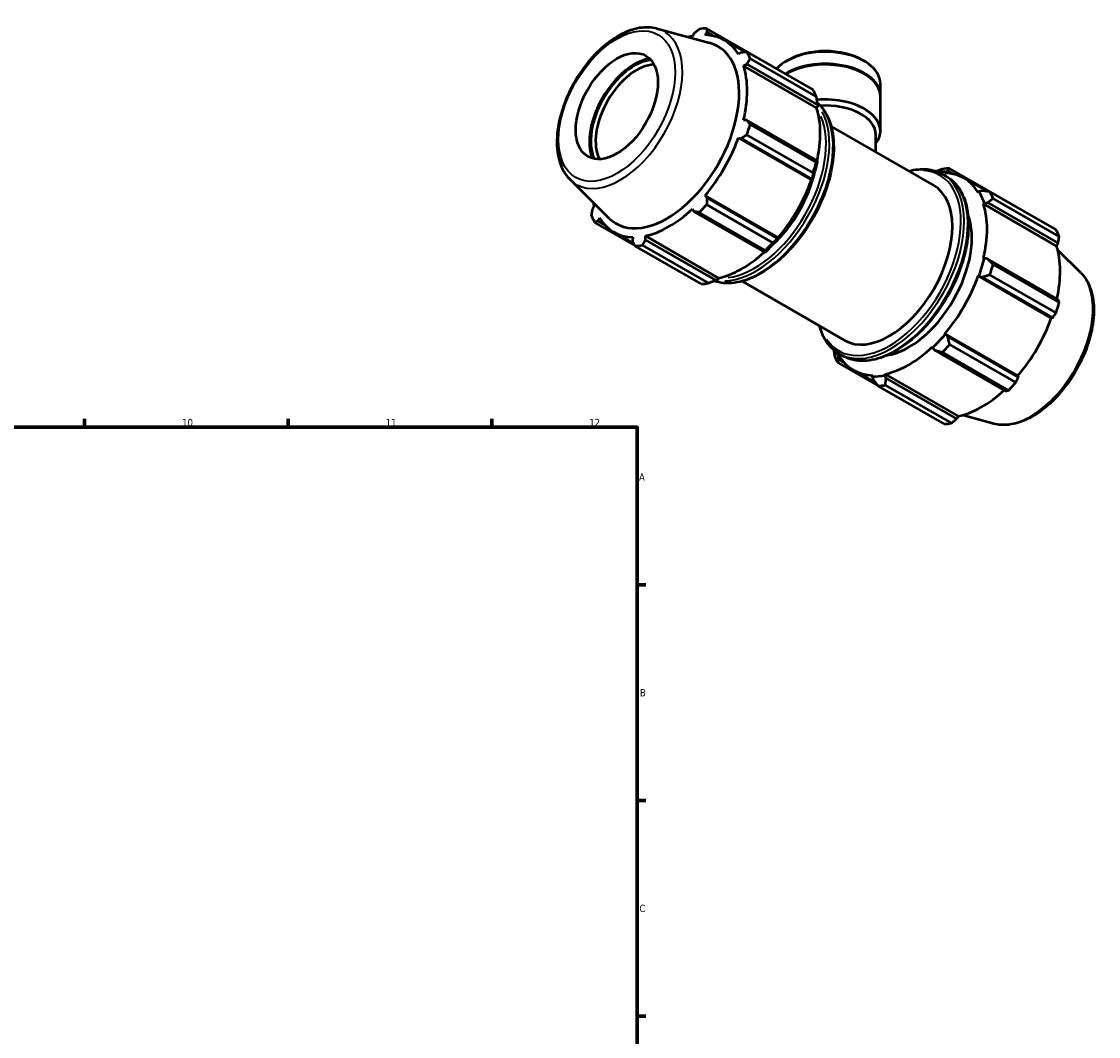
# Model space of a CAD drawing. Header units: millimetres. Extents: x 0 to 980, y 0 to 832.
# Tile 6 of 6: x 609 to 980, y 364 to 714. Entities that reach past the tile are written whole.
import ezdxf

# ---------------------------------------------------------------- set-up
doc = ezdxf.new("R2010")
doc.units = ezdxf.units.MM
for name, color, linetype, lineweight in [('Border (ISO)', 7, 'Continuous', 70), ('Visible (ISO)', 7, 'Continuous', 50), ('Visible Narrow (ISO)', 7, 'Continuous', 35)]:
    doc.layers.add(name, color=color, linetype=linetype, lineweight=lineweight)
doc.styles.add('Note Text (ISO)', font='tahoma.ttf')

# ---------------------------------------------------------------- blocks, each defined once
blk = doc.blocks.new('Borders Default Border')
at = {"layer": 'Border (ISO)'}
for p, q in [((630.75, 574), (630.75, 576.9)), ((700.83, 574), (700.83, 576.9)), ((770.92, 574), (770.92, 576.9)), ((821, 519.75), (823.9, 519.75)), ((821, 445.5), (823.9, 445.5)), ((821, 371.25), (823.9, 371.25))]:
    blk.add_line(p, q, dxfattribs=at)
at = {"layer": 'Border (ISO)', "flags": 128}
blk.add_lwpolyline([(20, 20), (20, 574), (821, 574), (821, 20), (20, 20)], dxfattribs=at)
at = {"layer": 'Border (ISO)', "color": 232, "true_color": 0xca0064, "char_height": 2.5, "attachment_point": 7, "style": 'Note Text (ISO)'}
for s, insert in [('10', (664.29, 574.35)), ('11', (734.37, 574.4)), ('12', (804.46, 574.4)), ('A', (821.59, 555.62)), ('B', (821.89, 481.37)), ('C', (821.73, 407.08))]:
    blk.add_mtext(s, dxfattribs=dict(at, insert=insert))

msp = doc.modelspace()

# ---------------------------------------------------------------- linework, layer by layer
at = {"layer": 'Visible (ISO)'}
for p, q in [((827.778, 711.228), (845.906, 706.312)), ((840.535, 709.602), (839.991, 708.655)), ((844.333, 709.076), (845.017, 710.036)), ((867.651, 698.207), (844.89, 711.314)), ((845.017, 710.036), (847.34, 708.699)), ((850.911, 707.299), (857.991, 703.222)), ((856.853, 703.168), (855.799, 702.422)), ((858.773, 703.257), (881.534, 690.15)), ((882.582, 687.828), (859.821, 700.935)), ((857.597, 698.437), (858.709, 699.055)), ((882.757, 683.949), (857.597, 698.437)), ((858.709, 699.055), (883.006, 685.063)), ((872.958, 700.416), (872.313, 700.042)), ((898.544, 700.416), (899.189, 700.042)), ((904.683, 688.2), (904.683, 692.363)), ((904.683, 675.937), (904.683, 687.955)), ((883.033, 684.209), (882.757, 683.949)), ((883.006, 685.063), (883.033, 684.209)), ((858.709, 679.702), (857.597, 679.69)), ((883.006, 665.71), (858.709, 679.702)), ((859.821, 678.235), (882.582, 665.128)), ((887.758, 677.564), (923.106, 657.208)), ((855.799, 673.634), (856.853, 673.451)), ((880.958, 659.145), (855.799, 673.634)), ((856.853, 673.451), (881.15, 659.459)), ((881.534, 661.598), (858.773, 674.705)), ((903.168, 668.689), (903.168, 674.699)), ((883.033, 665.26), (883.006, 665.71)), ((926.127, 661.146), (927.388, 660.42)), ((926.909, 661.523), (927.043, 661.898)), ((927.043, 661.898), (927.891, 662.313)), ((927.891, 662.313), (929.917, 661.146)), ((951.307, 650.032), (928.547, 663.139)), ((797.845, 659.249), (811.196, 646.038)), ((881.215, 659.139), (880.958, 659.145)), ((881.15, 659.459), (881.215, 659.139)), ((933.488, 659.746), (941.325, 655.233)), ((845.017, 652.951), (844.333, 653.774)), ((869.492, 639.286), (844.333, 653.774)), ((869.314, 638.959), (845.017, 652.951)), ((938.632, 655.172), (938.375, 654.869)), ((939.727, 655.444), (938.632, 655.172)), ((942.43, 655.083), (965.19, 641.976)), ((966.239, 639.653), (943.478, 652.76)), ((806.169, 650.074), (805.622, 649.131)), ((839.991, 649.194), (840.535, 648.223)), ((844.89, 650.659), (867.651, 637.552)), ((940.174, 650.885), (940.45, 651.145)), ((940.174, 650.885), (965.333, 636.396)), ((940.45, 651.145), (941.583, 651.331)), ((941.583, 651.331), (965.88, 637.339)), ((807.479, 645.018), (807.968, 646.09)), ((840.535, 648.223), (864.832, 634.231)), ((865.12, 634.883), (842.359, 647.99)), ((806.312, 644.495), (820.149, 636.526)), ((809.746, 643.713), (807.479, 645.018)), ((812.855, 641.213), (819.793, 637.218)), ((819.434, 639.436), (819.315, 638.15)), ((823.797, 638.584), (823.776, 639.857)), ((848.935, 625.368), (823.776, 639.857)), ((848.094, 624.593), (823.797, 638.584)), ((869.626, 639.066), (869.314, 638.959)), ((869.492, 639.286), (869.626, 639.066)), ((842.956, 623.331), (820.195, 636.438)), ((822.726, 636.684), (845.486, 623.577)), ((864.832, 634.231), (865.237, 634.437)), ((965.88, 637.339), (965.333, 636.396)), ((973.657, 627.222), (965.715, 635.081)), ((940.45, 632.195), (940.174, 632.137)), ((941.583, 631.978), (940.45, 632.195)), ((965.88, 617.987), (941.583, 631.978)), ((943.478, 630.06), (966.239, 616.953)), ((848.848, 624.998), (848.094, 624.593)), ((848.935, 625.368), (848.848, 624.998)), ((857.067, 624.269), (892.416, 603.913)), ((938.375, 626.081), (938.632, 626.074)), ((938.375, 626.081), (963.535, 611.593)), ((938.632, 626.074), (939.727, 625.727)), ((939.727, 625.727), (964.024, 611.735)), ((965.19, 613.423), (942.43, 626.53)), ((964.024, 611.735), (963.535, 611.593)), ((927.043, 606.001), (926.909, 606.222)), ((926.909, 606.222), (952.069, 591.733)), ((927.891, 605.227), (927.043, 606.001)), ((952.188, 591.235), (927.891, 605.227)), ((922.567, 601.642), (922.655, 601.372)), ((922.655, 601.372), (923.409, 600.499)), ((928.547, 602.485), (951.307, 589.378)), ((890.287, 598.234), (890.544, 598.537)), ((890.352, 597.294), (890.287, 598.234)), ((892.322, 596.16), (890.352, 597.294)), ((890.526, 599.324), (891.787, 598.598)), ((923.409, 600.499), (947.706, 586.508)), ((948.776, 586.708), (926.016, 599.815)), ((889.969, 596.32), (903.765, 588.375)), ((895.432, 593.66), (903.089, 589.251)), ((902.01, 591.883), (901.876, 591.509)), ((901.876, 591.509), (902.188, 590.426)), ((906.265, 591.934), (906.352, 592.304)), ((906.67, 590.86), (906.265, 591.934)), ((906.352, 592.304), (931.511, 577.816)), ((930.967, 576.869), (906.67, 590.86)), ((952.069, 591.733), (952.188, 591.235)), ((926.612, 575.157), (903.852, 588.264)), ((906.383, 588.509), (929.143, 575.402)), ((931.511, 577.816), (930.967, 576.869)), ((943.725, 575.243), (932.941, 578.167))]:
    msp.add_line(p, q, dxfattribs=at)
for centre, major_axis, ratio, start_param, end_param in [((831.883, 674.256), (-19.028, -33.043), 0.5780931, 3.6196245, 3.6747486), ((832.543, 673.876), (20.46, 35.53), 0.5780931, 0.3435016, 0.4380292), ((831.883, 674.256), (19.028, 33.043), 0.5780931, 5.975819, 6.5866842), ((831.205, 674.646), (17.555, 30.485), 0.5780931, 2.9904271, 6.4343509), ((819.961, 681.121), (10.878, 18.89), 0.5780931, 0.4314994, 2.7100933), ((832.543, 673.876), (20.46, 35.53), 0.5780931, 5.8412887, 5.9358163), ((885.751, 692.363), (18.932, 0), 0.5758617, 0, 2.6619551), ((885.751, 693.106), (-18.023, 0), 0.5758617, 3.9231383, 5.5016397), ((819.961, 681.121), (10.579, 18.372), 0.5780931, 0.3889789, 2.7526138), ((820.809, 680.633), (-9.981, -17.332), 0.5780931, 3.4893766, 5.9354014), ((831.883, 674.256), (19.028, 33.043), 0.5780931, 5.1904208, 5.8012861), ((885.751, 688.2), (18.932, 0), 0.5758617, 6.2719366, 8.6704355), ((885.751, 687.955), (18.932, 0), 0.5758617, 0, 2.3713381), ((855.303, 660.769), (20.46, 35.53), 0.5780931, 5.8412887, 5.9358163), ((885.751, 675.937), (18.932, 0), 0.5758617, 5.8804695, 8.0126583), ((857.043, 659.767), (-19.028, -33.043), 0.5780931, 2.0656152, 2.6596934), ((885.751, 674.699), (17.417, 0), 0.5758617, 0, 1.6694588), ((832.543, 673.876), (-20.46, -35.53), 0.5780931, 1.9142979, 2.0088255), ((831.883, 674.256), (19.028, 33.043), 0.5780931, 4.4050227, 5.0158879), ((857.043, 659.767), (19.233, 33.398), 0.5780931, 5.0158879, 5.1904208), ((855.303, 660.769), (-20.46, -35.53), 0.5780931, 1.9142979, 2.0088255), ((861.349, 657.288), (-15.345, -26.647), 0.5780931, 1.0785195, 2.0630731), ((914.46, 626.703), (19.233, 33.398), 0.5780931, 0.3034989, 0.3943762), ((916.199, 625.701), (20.46, 35.53), 0.5780931, 0.3435016, 0.4380292), ((914.46, 626.703), (19.028, 33.043), 0.5780931, 5.975819, 6.5866842), ((857.043, 659.767), (-19.028, -33.043), 0.5780931, 1.26343, 1.8742952), ((907.761, 630.561), (15.345, 26.647), 0.5780931, 3.1415927, 6.2831853), ((914.46, 626.703), (19.233, 33.398), 0.5780931, 5.8012861, 5.975819), ((916.199, 625.701), (20.46, 35.53), 0.5780931, 5.8412887, 5.9358163), ((831.883, 674.256), (-19.028, -33.043), 0.5780931, 5.7500294, 5.8012861), ((831.883, 674.256), (19.028, 33.043), 0.5780931, 3.6196245, 4.2304897), ((832.543, 673.876), (-20.46, -35.53), 0.5780931, 1.1288997, 1.2234273), ((914.46, 626.703), (19.028, 33.043), 0.5780931, 5.1904208, 5.8012861), ((832.543, 673.876), (-20.46, -35.53), 0.5780931, 5.8412887, 5.9358163), ((831.883, 674.256), (-19.028, -33.043), 0.5780931, 5.975819, 6.5866842), ((914.46, 626.703), (-15.345, -26.647), 0.5780931, 0.4335298, 2.7080629), ((938.96, 612.595), (20.46, 35.53), 0.5780931, 5.8412887, 5.9358163), ((857.043, 659.767), (19.233, 33.398), 0.5780931, 4.2304897, 4.4050227), ((832.543, 673.876), (-20.46, -35.53), 0.5780931, 0.3435016, 0.4380292), ((857.043, 659.767), (-19.028, -33.043), 0.5780931, 0.4780318, 1.0719493), ((855.303, 660.769), (-20.46, -35.53), 0.5780931, 1.1288997, 1.2234273), ((939.619, 612.215), (-19.028, -33.043), 0.5780931, 2.0656152, 2.6596934), ((914.46, 626.703), (-19.233, -33.398), 0.5780931, 1.8742952, 2.0488282), ((916.199, 625.701), (20.46, 35.53), 0.5780931, 5.0558906, 5.1504181), ((855.303, 660.769), (-20.46, -35.53), 0.5780931, 0.3435016, 0.4380292), ((914.46, 626.703), (19.028, 33.043), 0.5780931, 4.4050227, 5.0158879), ((938.96, 612.595), (-20.46, -35.53), 0.5780931, 1.9142979, 2.0088255), ((939.619, 612.215), (-19.028, -33.043), 0.5780931, 1.26343, 1.8742952), ((914.46, 626.703), (-19.233, -33.398), 0.5780931, 1.0888971, 1.26343), ((914.46, 626.703), (19.028, 33.043), 0.5780931, 3.6196245, 4.2304897), ((916.199, 625.701), (20.46, 35.53), 0.5780931, 4.2704924, 4.36502), ((916.199, 625.701), (-20.46, -35.53), 0.5780931, 5.8412887, 5.9358163), ((914.46, 626.703), (-19.233, -33.398), 0.5780931, 5.8888092, 5.975819), ((914.46, 626.703), (-19.028, -33.043), 0.5780931, 5.975819, 6.5866842), ((914.46, 626.703), (-19.233, -33.398), 0.5780931, 0.3034989, 0.4780318), ((916.199, 625.701), (-20.46, -35.53), 0.5780931, 0.3435016, 0.4380292), ((939.619, 612.215), (-19.028, -33.043), 0.5780931, 0.4780318, 1.0719493), ((938.96, 612.595), (-20.46, -35.53), 0.5780931, 1.1288997, 1.2234273), ((938.96, 612.595), (-20.46, -35.53), 0.5780931, 0.3435016, 0.4380292)]:
    msp.add_ellipse(centre, major_axis=major_axis, ratio=ratio, start_param=start_param, end_param=end_param, dxfattribs=at)
msp.add_ellipse((813.98, 684.566), major_axis=(9.981, 17.332), ratio=0.5780931, dxfattribs=at)
for points, knots in [([(827.778, 711.228), (825.9, 711.737), (823.868, 711.8), (819.52, 711.084), (817.191, 710.228), (812.51, 707.658), (810.16, 705.909), (805.729, 701.729), (803.65, 699.3), (799.962, 694.015), (798.352, 691.162), (795.749, 685.302), (794.756, 682.296), (793.494, 676.405), (793.227, 673.521), (793.49, 668.154), (794.02, 665.668), (795.689, 661.875), (796.653, 660.429), (797.845, 659.249)], [5.6508865, 5.6508865, 5.6508865, 5.6508865, 5.9414672, 5.9414672, 6.2600776, 6.2600776, 6.59097, 6.59097, 6.9211718, 6.9211718, 7.2498571, 7.2498571, 7.5786217, 7.5786217, 7.9089938, 7.9089938, 8.2396148, 8.2396148, 8.4901479, 8.4901479, 8.4901479, 8.4901479]), ([(882.9, 685.783), (883.984, 684.851), (884.93, 683.722), (886.982, 680.355), (887.845, 677.857), (888.737, 672.197), (888.745, 669.019), (887.895, 662.341), (887.034, 658.841), (884.538, 651.876), (882.904, 648.414), (879.029, 641.869), (876.789, 638.788), (871.923, 633.312), (869.297, 630.918), (863.91, 627.061), (861.15, 625.601), (855.77, 623.784), (853.148, 623.425), (849.599, 623.763), (848.517, 623.996), (847.494, 624.355)], [0.8927594, 0.8927594, 0.8927594, 0.8927594, 1.089931, 1.089931, 1.4053296, 1.4053296, 1.7283855, 1.7283855, 2.0520744, 2.0520744, 2.3751281, 2.3751281, 2.6979363, 2.6979363, 3.0210596, 3.0210596, 3.3448113, 3.3448113, 3.6674211, 3.6674211, 3.8170766, 3.8170766, 3.8170766, 3.8170766]), ([(927.388, 660.42), (929.295, 659.322), (930.904, 657.713), (933.395, 653.628), (934.258, 651.13), (935.149, 645.47), (935.157, 642.292), (934.307, 635.614), (933.446, 632.114), (930.95, 625.149), (929.316, 621.687), (925.441, 615.142), (923.202, 612.061), (918.335, 606.585), (915.709, 604.191), (910.322, 600.334), (907.562, 598.874), (902.182, 597.057), (899.56, 596.698), (895.2, 597.113), (893.39, 597.674), (891.787, 598.598)], [0.7834645, 0.7834645, 0.7834645, 0.7834645, 1.089931, 1.089931, 1.4053296, 1.4053296, 1.7283855, 1.7283855, 2.0520744, 2.0520744, 2.3751281, 2.3751281, 2.6979363, 2.6979363, 3.0210596, 3.0210596, 3.3448113, 3.3448113, 3.6674211, 3.6674211, 3.9250571, 3.9250571, 3.9250571, 3.9250571]), ([(914.435, 662.201), (916.634, 662.794), (918.774, 663.005), (922.715, 662.631), (924.524, 662.069), (926.127, 661.146)], [6.54225789, 6.54225789, 6.54225789, 6.54225789, 6.80901379, 6.80901379, 7.06664976, 7.06664976, 7.06664976, 7.06664976]), ([(973.657, 627.222), (975.04, 625.853), (976.114, 624.127), (977.677, 620.007), (978.106, 617.563), (978.233, 612.225), (977.9, 609.314), (976.509, 603.384), (975.451, 600.366), (972.731, 594.524), (971.072, 591.699), (967.31, 586.506), (965.209, 584.139), (960.747, 580.09), (958.387, 578.413), (953.613, 575.946), (951.197, 575.156), (947.078, 574.696), (945.343, 574.804), (943.725, 575.243)], [0.9346301, 0.9346301, 0.9346301, 0.9346301, 1.2252108, 1.2252108, 1.5438212, 1.5438212, 1.8747136, 1.8747136, 2.2049154, 2.2049154, 2.5336007, 2.5336007, 2.8623653, 2.8623653, 3.1927374, 3.1927374, 3.5233584, 3.5233584, 3.7738915, 3.7738915, 3.7738915, 3.7738915]), ([(890.526, 599.324), (888.619, 600.422), (887.01, 602.03), (884.91, 605.475), (884.228, 607.11), (883.745, 608.906)], [3.92505711, 3.92505711, 3.92505711, 3.92505711, 4.23152362, 4.23152362, 4.44944898, 4.44944898, 4.44944898, 4.44944898])]:
    msp.add_open_spline(points, degree=3, knots=knots, dxfattribs=at)
for points, weights in [([(840.535, 709.602), (841.425, 710.322), (842.359, 711.068)], [1.00246146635, 1.00163889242, 1]), ([(844.89, 711.314), (844.951, 710.664), (845.017, 710.036)], [1, 1.00163889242, 1.00246146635]), ([(856.853, 703.168), (857.79, 703.214), (858.773, 703.257)], [1.00246146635, 1.00163889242, 1]), ([(859.821, 700.935), (859.25, 699.978), (858.709, 699.055)], [1, 1.00163889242, 1.00246146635]), ([(867.651, 698.207), (867.694, 698.151), (867.737, 698.095)], [1.0151638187, 1.01494349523, 1.01472110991]), ([(882.582, 687.828), (882.81, 686.411), (883.006, 685.063)], [1.0151638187, 1.01081580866, 1.00566479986]), ([(858.709, 679.702), (859.25, 678.986), (859.821, 678.235)], [1.00246146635, 1.00163889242, 1]), ([(858.773, 674.705), (857.79, 674.067), (856.853, 673.451)], [1, 1.00163889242, 1.00246146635]), ([(883.006, 665.71), (882.81, 665.419), (882.582, 665.128)], [1.00566479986, 1.01081580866, 1.0151638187]), ([(881.534, 661.598), (881.349, 660.5), (881.15, 659.459)], [1.0151638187, 1.01081580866, 1.00566479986]), ([(926.016, 662.894), (924.99, 662.502), (924.009, 662.116)], [1.0151638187, 1.01183529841, 1.00803619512]), ([(927.891, 662.313), (928.201, 662.724), (928.547, 663.139)], [1.00566479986, 1.01081580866, 1.0151638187]), ([(845.017, 652.951), (844.951, 651.831), (844.89, 650.659)], [1.00246146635, 1.00163889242, 1]), ([(942.43, 655.083), (941.039, 655.274), (939.727, 655.444)], [1.0151638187, 1.01081580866, 1.00566479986]), ([(941.583, 651.331), (942.5, 652.038), (943.478, 652.76)], [1.00566479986, 1.01081580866, 1.0151638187]), ([(805.264, 646.817), (805.443, 648), (805.622, 649.131)], [1, 1.00163889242, 1.00246146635]), ([(951.353, 649.944), (951.33, 649.988), (951.307, 650.032)], [1.00016308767, 1.00008258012, 1]), ([(842.359, 647.99), (841.425, 648.111), (840.535, 648.223)], [1, 1.00163889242, 1.00246146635]), ([(807.479, 645.018), (806.904, 644.764), (806.312, 644.495)], [1.00246146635, 1.00163889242, 1]), ([(820.195, 636.438), (819.742, 637.314), (819.315, 638.15)], [1, 1.00163889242, 1.00246146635]), ([(823.797, 638.584), (823.269, 637.655), (822.726, 636.684)], [1.00246146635, 1.00163889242, 1]), ([(869.314, 638.959), (868.511, 638.264), (867.651, 637.552)], [1.00566479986, 1.01081580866, 1.0151638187]), ([(965.88, 637.339), (966.059, 638.47), (966.239, 639.653)], [1.00246146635, 1.00163889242, 1]), ([(865.12, 634.883), (864.984, 634.544), (864.832, 634.231)], [1.0151638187, 1.01081580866, 1.00566479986]), ([(943.478, 630.06), (942.5, 631.045), (941.583, 631.978)], [1.0151638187, 1.01081580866, 1.00566479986]), ([(848.094, 624.593), (846.828, 624.088), (845.486, 623.577)], [1.00566479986, 1.01081580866, 1.0151638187]), ([(939.727, 625.727), (941.039, 626.127), (942.43, 626.53)], [1.00566479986, 1.01081580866, 1.0151638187]), ([(966.239, 616.953), (966.059, 617.478), (965.88, 617.987)], [1, 1.00163889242, 1.00246146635]), ([(964.024, 611.735), (964.599, 612.56), (965.19, 613.423)], [1.00246146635, 1.00163889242, 1]), ([(928.547, 602.485), (928.201, 603.89), (927.891, 605.227)], [1.0151638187, 1.01081580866, 1.00566479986]), ([(888.602, 600.688), (888.753, 599.684), (888.92, 598.643)], [1.00833025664, 1.01196442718, 1.0151638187]), ([(889.969, 596.32), (890.153, 596.824), (890.352, 597.294)], [1.0151638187, 1.01081580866, 1.00566479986]), ([(923.409, 600.499), (924.674, 600.171), (926.016, 599.815)], [1.00566479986, 1.01081580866, 1.0151638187]), ([(902.188, 590.426), (902.992, 589.373), (903.852, 588.264)], [1.00566479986, 1.01081580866, 1.0151638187]), ([(906.383, 588.509), (906.518, 589.715), (906.67, 590.86)], [1.0151638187, 1.01081580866, 1.00566479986]), ([(951.307, 589.378), (951.76, 590.323), (952.188, 591.235)], [1, 1.00163889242, 1.00246146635]), ([(947.706, 586.508), (948.234, 586.604), (948.776, 586.708)], [1.00246146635, 1.00163889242, 1]), ([(929.143, 575.402), (930.078, 576.148), (930.967, 576.869)], [1, 1.00163889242, 1.00246146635])]:
    msp.add_rational_spline(points, weights, degree=2, dxfattribs=at)
at = {"layer": 'Visible Narrow (ISO)'}
msp.add_ellipse((813.98, 684.566), major_axis=(14.163, 24.594), ratio=0.5780931, dxfattribs=at)
for centre, major_axis, start_param, end_param in [((815.1, 683.921), (15.139, 26.289), 3.1626232, 6.2621547), ((863.176, 656.236), (17.8, 30.911), 3.4004726, 6.0229241), ((861.915, 656.962), (-17.8, -30.911), 0.3411425, 2.7986258), ((861.349, 657.288), (17.401, 30.218), 3.5482041, 5.8765739), ((907.761, 630.561), (17.401, 30.218), 2.8567438, 6.5680342), ((908.327, 630.235), (-17.8, -30.911), 0.1570796, 2.984513), ((909.588, 629.509), (17.8, 30.911), 3.2986723, 6.1261057), ((956.402, 602.55), (15.139, 26.289), 3.4347213, 5.9900566)]:
    msp.add_ellipse(centre, major_axis=major_axis, ratio=0.5780931, start_param=start_param, end_param=end_param, dxfattribs=at)

# ---------------------------------------------------------------- block references
msp.add_blockref('Borders Default Border', (0, 0))

doc.saveas('drawing.dxf')
